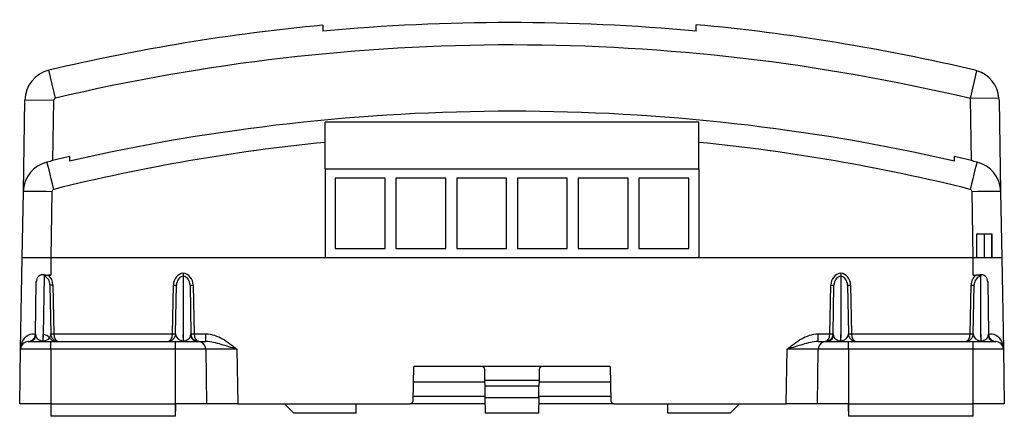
# Model space of a CAD drawing. Header units: millimetres. Extents: x 52 to 507, y 67 to 399.
# Tile 1 of 6: x 52 to 133, y 200 to 233. Entities that reach past the tile are written whole.
import ezdxf

# ---------------------------------------------------------------- set-up
doc = ezdxf.new("R2010")
doc.units = ezdxf.units.MM
for name, color, linetype in [('ALARM-BASE_PUB', 7, 'Continuous'), ('ALARM-BOARD_PUB', 7, 'Continuous'), ('Default', 7, 'Continuous'), ('MODULE-COVER3_PU', 7, 'Continuous')]:
    doc.layers.add(name, color=color, linetype=linetype)

# ---------------------------------------------------------------- blocks, each defined once
blk = doc.blocks.new('SE3')
at = {"layer": 'ALARM-BASE_PUB', "color": 7, "linetype": 'Continuous'}
for p, q in [((130.98, 215.155), (130.98, 213.25)), ((131.589, 215.155), (131.589, 213.25)), ((52.445, 205.768), (52.575, 213.25)), ((52.575, 213.25), (54.907, 213.25)), ((54.907, 213.25), (130.091, 213.25)), ((54.907, 213.25), (54.907, 211.807)), ((130.091, 213.25), (132.422, 213.25)), ((130.091, 211.807), (130.091, 213.25)), ((132.422, 213.25), (132.553, 205.768)), ((65.702, 211.961), (65.702, 211.733)), ((119.296, 211.961), (119.296, 211.733)), ((53.648, 207.014), (53.722, 211.261)), ((54.355, 211.738), (54.272, 206.962)), ((54.357, 211.838), (54.355, 211.738)), ((54.907, 211.807), (54.704, 211.807)), ((65.702, 211.733), (65.702, 206.962)), ((119.296, 211.733), (119.296, 206.962)), ((130.091, 211.807), (130.326, 211.807)), ((130.642, 211.778), (130.641, 211.838)), ((130.726, 206.962), (130.726, 211.733)), ((131.276, 211.261), (131.35, 207.014)), ((54.826, 211.015), (54.896, 207.016)), ((55.08, 211.015), (55.15, 207.016)), ((64.824, 207.016), (64.893, 210.992)), ((65.078, 207.016), (65.147, 210.992)), ((66.257, 210.992), (66.326, 207.014)), ((66.511, 210.992), (66.58, 207.016)), ((118.418, 207.016), (118.487, 210.992)), ((118.672, 207.014), (118.741, 210.992)), ((119.851, 210.992), (119.92, 207.016)), ((120.105, 210.992), (120.174, 207.016)), ((129.848, 207.016), (129.917, 210.992)), ((130.102, 207.016), (130.171, 210.992)), ((53.08, 206.392), (54.907, 206.392)), ((53.648, 207.014), (53.678, 206.832)), ((54.272, 206.962), (54.263, 206.451)), ((54.263, 206.451), (54.281, 206.451)), ((54.263, 206.392), (54.263, 206.451)), ((54.281, 206.451), (54.272, 206.962)), ((54.281, 206.392), (54.281, 206.451)), ((54.907, 206.392), (65.067, 206.392)), ((54.907, 205.768), (54.907, 206.392)), ((55.15, 207.016), (64.824, 207.016)), ((65.067, 206.392), (66.894, 206.392)), ((65.067, 205.768), (65.067, 206.392)), ((65.702, 206.962), (65.693, 206.451)), ((65.693, 206.451), (65.711, 206.451)), ((65.693, 206.392), (65.693, 206.451)), ((65.711, 206.451), (65.702, 206.962)), ((65.711, 206.392), (65.711, 206.451)), ((66.296, 206.832), (66.326, 207.014)), ((66.58, 207.016), (67.545, 207.016)), ((66.961, 206.392), (66.928, 206.391)), ((66.961, 206.392), (67.545, 206.392)), ((67.545, 206.392), (67.545, 207.016)), ((117.452, 207.016), (118.418, 207.016)), ((117.452, 206.392), (117.452, 207.016)), ((117.452, 206.392), (118.037, 206.392)), ((118.07, 206.391), (118.037, 206.392)), ((118.104, 206.392), (119.931, 206.392)), ((118.672, 207.014), (118.702, 206.832)), ((119.296, 206.962), (119.287, 206.451)), ((119.287, 206.451), (119.305, 206.451)), ((119.287, 206.392), (119.287, 206.451)), ((119.305, 206.451), (119.296, 206.962)), ((119.305, 206.392), (119.305, 206.451)), ((119.931, 206.392), (130.091, 206.392)), ((119.931, 205.768), (119.931, 206.392)), ((120.174, 207.016), (129.848, 207.016)), ((130.091, 206.392), (131.918, 206.392)), ((130.091, 205.768), (130.091, 206.392)), ((130.726, 206.962), (130.717, 206.451)), ((130.717, 206.451), (130.735, 206.451)), ((130.717, 206.392), (130.717, 206.451)), ((130.735, 206.451), (130.726, 206.962)), ((130.735, 206.392), (130.735, 206.451)), ((131.32, 206.832), (131.35, 207.014)), ((52.367, 201.312), (52.445, 205.768)), ((54.907, 205.768), (52.445, 205.768)), ((54.907, 205.768), (54.907, 201.312)), ((65.067, 205.768), (54.907, 205.768)), ((65.067, 201.312), (65.067, 205.768)), ((67.529, 205.768), (65.067, 205.768)), ((67.529, 205.768), (67.607, 201.312)), ((70.069, 205.768), (70.146, 201.312)), ((114.851, 201.312), (114.929, 205.768)), ((117.391, 201.312), (117.469, 205.768)), ((119.931, 205.768), (117.469, 205.768)), ((119.931, 205.768), (119.931, 201.312)), ((130.091, 205.768), (119.931, 205.768)), ((130.091, 201.312), (130.091, 205.768)), ((132.553, 205.768), (130.091, 205.768)), ((132.553, 205.768), (132.631, 201.312)), ((84.449, 201.561), (84.498, 204.36)), ((100.5, 204.36), (84.498, 204.36)), ((90.296, 203.217), (90.281, 204.11)), ((94.717, 204.11), (94.701, 203.217)), ((100.5, 204.36), (100.549, 201.561)), ((90.299, 203.09), (84.476, 203.09)), ((94.701, 203.217), (90.296, 203.217)), ((90.304, 202.759), (90.296, 203.217)), ((94.701, 203.217), (94.693, 202.759)), ((100.522, 203.09), (94.699, 203.09)), ((90.321, 201.82), (90.304, 202.759)), ((94.693, 202.759), (90.304, 202.759)), ((94.677, 201.82), (94.693, 202.759)), ((84.456, 201.947), (90.318, 201.947)), ((90.343, 200.55), (90.321, 201.82)), ((90.321, 201.82), (94.677, 201.82)), ((94.677, 201.82), (94.655, 200.55)), ((94.679, 201.947), (100.542, 201.947)), ((54.907, 201.312), (52.367, 201.312)), ((54.907, 201.312), (65.067, 201.312)), ((54.907, 201.312), (54.907, 200.296)), ((67.607, 201.312), (65.067, 201.312)), ((65.077, 201.312), (65.067, 200.722)), ((65.067, 200.296), (65.067, 201.312)), ((70.146, 201.312), (67.607, 201.312)), ((70.146, 201.312), (84.195, 201.312)), ((73.957, 201.312), (74.719, 200.55)), ((79.799, 200.55), (79.799, 201.312)), ((90.33, 201.312), (84.195, 201.312)), ((100.803, 201.312), (94.668, 201.312)), ((100.803, 201.312), (114.851, 201.312)), ((105.199, 200.55), (105.199, 201.312)), ((110.279, 200.55), (111.041, 201.312)), ((117.391, 201.312), (114.851, 201.312)), ((119.931, 201.312), (117.391, 201.312)), ((119.931, 200.722), (119.921, 201.312)), ((119.931, 201.312), (130.091, 201.312)), ((119.931, 201.312), (119.931, 200.296)), ((132.631, 201.312), (130.091, 201.312)), ((130.091, 200.296), (130.091, 201.312)), ((65.067, 200.296), (54.907, 200.296)), ((79.799, 200.55), (74.719, 200.55)), ((94.655, 200.55), (90.343, 200.55)), ((110.279, 200.55), (105.199, 200.55)), ((130.091, 200.296), (119.931, 200.296))]:
    blk.add_line(p, q, dxfattribs=at)
for centre, radius, start, end in [((54.279, 211.285), 0.558, 81.96861, 182.46927), ((54.068, 211.036), 0.759, 358.43097, 67.7349), ((54.049, 211.011), 1.031, 0.25139, 50.55577), ((130.321, 210.036), 1.771, 79.56233, 89.84283), ((130.719, 211.285), 0.558, 357.53051, 98.03161), ((53.08, 205.757), 0.635, 90, 179), ((53.013, 207.025), 0.635, 273.0118, 359), ((54.387, 207.003), 0.51, 324.35336, 1.37741), ((55.531, 207.027), 0.635, 181, 270), ((64.443, 207.027), 0.635, 270, 359), ((66.961, 207.027), 0.635, 181, 270), ((66.961, 207.025), 0.635, 181, 266.9882), ((66.894, 205.757), 0.635, 1, 90), ((118.104, 205.757), 0.635, 90, 179), ((118.037, 207.027), 0.635, 270, 359), ((118.037, 207.025), 0.635, 273.0118, 359), ((120.555, 207.027), 0.635, 181, 270), ((129.467, 207.027), 0.635, 270, 359), ((131.985, 207.025), 0.635, 181, 266.9882), ((131.918, 205.757), 0.635, 1, 90), ((90.027, 204.106), 0.254, 1, 90), ((94.971, 204.106), 0.254, 90, 179), ((84.195, 201.566), 0.254, 270, 359), ((100.803, 201.566), 0.254, 181, 270)]:
    blk.add_arc(centre, radius, start, end, dxfattribs=at)
for centre, major_axis, ratio, start_param, end_param in [((65.782, 210.977), (0.017, 0.989), 0.898906, 0.109086, 1.570126), ((65.622, 210.977), (-0.017, 0.989), 0.898906, 4.71306, 6.174099), ((119.376, 210.977), (0.017, 0.989), 0.898906, 0.109086, 1.570126), ((119.216, 210.977), (-0.017, 0.989), 0.898906, 4.71306, 6.174099), ((54.907, 212.897), (-2.338, 0), 0.466323, 1.333344, 1.570796), ((65.782, 210.981), (0.013, 0.759), 0.836866, 0.146935, 1.570236), ((65.622, 210.981), (-0.013, 0.759), 0.836866, 4.712949, 6.13625), ((119.376, 210.981), (0.013, 0.759), 0.836866, 0.146935, 1.570236), ((119.216, 210.981), (-0.013, 0.759), 0.836866, 4.712949, 6.13625), ((130.806, 210.977), (0.017, 0.989), 0.898906, 0.589517, 1.570126), ((130.091, 212.897), (-2.338, 0), 0.466323, 1.570796, 1.808249), ((130.806, 210.981), (0.013, 0.759), 0.836866, 0.146935, 1.570236), ((55.08, 211.02), (0.254, 0.004), 0.01745, 3.141593, 4.712084), ((64.893, 210.997), (-0.254, 0.004), 0.01745, 1.571101, 3.141593), ((66.511, 210.997), (0.254, 0.004), 0.01745, 3.141593, 4.712084), ((118.487, 210.997), (-0.254, 0.004), 0.01745, 1.571101, 3.141593), ((120.105, 210.997), (0.254, 0.004), 0.01745, 3.141593, 4.712084), ((129.917, 210.997), (-0.254, 0.004), 0.01745, 1.571101, 3.141593), ((53.08, 207.027), (0, -0.635), 0.989868, 0, 1.259486), ((54.283, 207.027), (-0.628, -0.108), 0.900322, 0.156366, 1.385843), ((54.272, 206.386), (0.635, 0.011), 0.906283, 0.57091, 1.554978), ((54.261, 207.027), (0.628, -0.108), 0.900322, 4.897343, 5.881411), ((55.329, 207.027), (0, -0.635), 0.96438, 5.241034, 6.283185), ((55.15, 207.02), (0.254, 0.004), 0.01745, 3.141593, 4.712084), ((55.531, 207.027), (0, 0.635), 0.6, 1.58825, 3.141593), ((64.443, 207.027), (0, -0.635), 0.6, 0, 1.553343), ((64.824, 207.02), (-0.254, 0.004), 0.01745, 1.571101, 3.141593), ((65.713, 207.027), (0.628, 0.108), 0.900322, 2.972457, 4.527435), ((65.691, 207.027), (0.628, -0.108), 0.900322, 4.897343, 6.12682), ((66.894, 207.027), (0, -0.635), 0.989868, 5.0237, 6.283185), ((66.58, 207.02), (0.254, 0.004), 0.01745, 3.141593, 4.712084), ((66.961, 207.027), (0, 0.635), 0.6, 1.58825, 3.141593), ((118.037, 207.027), (0, -0.635), 0.6, 0, 1.553343), ((118.104, 207.027), (0, -0.635), 0.989868, 0, 1.259486), ((118.418, 207.02), (-0.254, 0.004), 0.01745, 1.571101, 3.141593), ((119.307, 207.027), (-0.628, -0.108), 0.900322, 0.156366, 1.385843), ((119.285, 207.027), (-0.628, 0.108), 0.900322, 1.75575, 3.310728), ((120.174, 207.02), (0.254, 0.004), 0.01745, 3.141593, 4.712084), ((120.555, 207.027), (0, 0.635), 0.6, 1.58825, 3.141593), ((129.467, 207.027), (0, -0.635), 0.6, 0, 1.553343), ((129.848, 207.02), (-0.254, 0.004), 0.01745, 1.571101, 3.141593), ((130.737, 207.027), (0.628, 0.108), 0.900322, 2.972457, 4.527435), ((130.715, 207.027), (0.628, -0.108), 0.900322, 4.897343, 6.12682), ((131.918, 207.027), (0, -0.635), 0.989868, 5.0237, 6.283185), ((70.07, 205.757), (2.541, -0.011), 0.00436, 1.571196, 3.141688), ((114.928, 205.757), (-2.541, -0.011), 0.00436, 3.141498, 4.711989)]:
    blk.add_ellipse(centre, major_axis=major_axis, ratio=ratio, start_param=start_param, end_param=end_param, dxfattribs=at)
for points, knots in [([(54.355, 211.738), (54.355, 211.753), (54.383, 211.765), (54.44, 211.781), (54.471, 211.787), (54.568, 211.802), (54.635, 211.807), (54.704, 211.807)], [0, 0, 0, 0, 0.25, 0.25, 0.5, 0.5, 1, 1, 1, 1]), ([(130.642, 211.778), (130.654, 211.775), (130.667, 211.772), (130.678, 211.768), (130.69, 211.765), (130.7, 211.76), (130.709, 211.755), (130.714, 211.751), (130.718, 211.748), (130.721, 211.744), (130.724, 211.74), (130.726, 211.737), (130.726, 211.733)], [0, 0, 0, 0, 0.31014, 0.31014, 0.31014, 0.623629, 0.623629, 0.623629, 0.81444, 0.81444, 0.81444, 1, 1, 1, 1]), ([(52.445, 205.768), (52.45, 206.069), (52.536, 206.371), (52.915, 206.871), (53.238, 207.092), (53.647, 206.993)], [0, 0, 0, 0, 0.5, 0.5, 1, 1, 1, 1]), ([(131.351, 206.993), (131.76, 207.092), (132.082, 206.871), (132.462, 206.371), (132.548, 206.069), (132.553, 205.768)], [0, 0, 0, 0, 0.5, 0.5, 1, 1, 1, 1]), ([(67.545, 207.016), (67.787, 207.016), (68.025, 206.973), (68.483, 206.828), (68.699, 206.727), (69.114, 206.492), (69.313, 206.357), (69.697, 206.07), (69.883, 205.919), (70.069, 205.768)], [0, 0, 0, 0, 0.25, 0.25, 0.5, 0.5, 0.75, 0.75, 1, 1, 1, 1]), ([(70.069, 205.768), (69.854, 205.833), (69.638, 205.899), (69.215, 206.028), (69.006, 206.091), (68.589, 206.211), (68.382, 206.268), (67.968, 206.358), (67.76, 206.392), (67.545, 206.392)], [0, 0, 0, 0, 0.25, 0.25, 0.5, 0.5, 0.75, 0.75, 1, 1, 1, 1]), ([(114.929, 205.768), (115.114, 205.919), (115.301, 206.07), (115.685, 206.357), (115.884, 206.492), (116.299, 206.727), (116.515, 206.828), (116.973, 206.973), (117.21, 207.016), (117.452, 207.016)], [0, 0, 0, 0, 0.25, 0.25, 0.5, 0.5, 0.75, 0.75, 1, 1, 1, 1]), ([(117.452, 206.392), (117.238, 206.392), (117.03, 206.358), (116.616, 206.268), (116.408, 206.211), (115.992, 206.091), (115.782, 206.028), (115.359, 205.899), (115.144, 205.833), (114.929, 205.768)], [0, 0, 0, 0, 0.25, 0.25, 0.5, 0.5, 0.75, 0.75, 1, 1, 1, 1])]:
    blk.add_open_spline(points, degree=3, knots=knots, dxfattribs=at)
at = {"layer": 'ALARM-BOARD_PUB', "color": 7, "linetype": 'Continuous'}
for p, q in [((107.739, 224.273), (77.259, 224.273)), ((77.259, 220.463), (77.259, 224.273)), ((107.739, 220.463), (107.739, 224.273)), ((77.259, 220.463), (77.259, 213.25)), ((77.259, 220.463), (107.739, 220.463)), ((107.739, 220.463), (107.739, 213.25)), ((82.148, 219.701), (78.084, 219.701)), ((78.084, 219.701), (78.084, 213.986)), ((82.148, 213.986), (82.148, 219.701)), ((87.101, 219.701), (83.037, 219.701)), ((83.037, 219.701), (83.037, 213.986)), ((87.101, 213.986), (87.101, 219.701)), ((92.054, 219.701), (87.99, 219.701)), ((87.99, 219.701), (87.99, 213.986)), ((92.054, 213.986), (92.054, 219.701)), ((97.007, 219.701), (92.943, 219.701)), ((92.943, 219.701), (92.943, 213.986)), ((97.007, 213.986), (97.007, 219.701)), ((101.96, 219.701), (97.896, 219.701)), ((97.896, 219.701), (97.896, 213.986)), ((101.96, 213.986), (101.96, 219.701)), ((106.913, 219.701), (102.849, 219.701)), ((102.849, 219.701), (102.849, 213.986)), ((106.913, 213.986), (106.913, 219.701)), ((78.084, 213.986), (82.148, 213.986)), ((83.037, 213.986), (87.101, 213.986)), ((87.99, 213.986), (92.054, 213.986)), ((92.943, 213.986), (97.007, 213.986)), ((97.896, 213.986), (101.96, 213.986)), ((102.849, 213.986), (106.913, 213.986))]:
    blk.add_line(p, q, dxfattribs=at)
blk.add_arc((58.171, 219.473), 1.994, 90, 96.8703, dxfattribs=at)
at = {"layer": 'MODULE-COVER3_PU', "color": 7, "linetype": 'Continuous'}
for p, q in [((77.083, 232.186), (77.083, 231.7)), ((107.508, 231.7), (107.508, 232.224)), ((55.287, 226.238), (54.75, 228.512)), ((129.864, 226.202), (130.403, 228.471)), ((52.664, 218.608), (52.794, 226.085)), ((55.131, 226.044), (52.794, 226.085)), ((55.131, 226.044), (55.045, 221.141)), ((132.196, 226.243), (129.864, 226.202)), ((129.953, 221.141), (129.864, 226.202)), ((132.204, 226.085), (132.334, 218.608)), ((56.427, 221.474), (56.427, 221.107)), ((128.571, 221.107), (128.571, 221.474)), ((52.57, 213.25), (52.664, 218.608)), ((55, 218.608), (54.906, 213.25)), ((130.091, 213.25), (129.998, 218.608)), ((132.334, 218.608), (132.428, 213.25)), ((131.632, 215.155), (130.362, 215.155)), ((130.362, 215.155), (130.362, 213.25)), ((131.632, 213.25), (131.632, 215.155)), ((52.575, 213.25), (52.57, 213.25)), ((132.428, 213.25), (132.422, 213.25))]:
    blk.add_line(p, q, dxfattribs=at)
for centre, radius, start, end in [((92.499, 68.755), 164.157, 95.38856, 103.29463), ((92.296, 66.995), 165.405, 84.72292, 95.27708), ((92.499, 68.755), 164.157, 76.70537, 84.7539), ((92.499, 68.755), 161.82, 76.64945, 103.29463), ((55.334, 226.04), 2.54, 103.29463, 179), ((129.662, 226.032), 2.549, 73.09519, 76.69916), ((129.664, 226.04), 2.54, 4.56271, 73.08898), ((55.334, 226.04), 0.203, 103.29463, 179), ((129.655, 226.04), 2.549, 1.00624, 4.55647), ((92.499, 62.938), 162.23, 77.15282, 102.84718), ((92.499, 68.796), 154.584, 95.6578, 103.97991), ((92.499, 68.796), 154.584, 76.02009, 84.3422), ((55.203, 218.564), 2.54, 103.97991, 179), ((92.499, 68.755), 156.921, 103.28963, 103.97991), ((92.499, 68.755), 156.921, 76.02009, 76.71037), ((129.795, 218.564), 2.54, 1, 76.02009), ((55.203, 218.604), 0.203, 103.97991, 179), ((129.795, 218.604), 0.203, 1, 76.02009)]:
    blk.add_arc(centre, radius, start, end, dxfattribs=at)
for centre, major_axis, ratio, start_param, end_param in [((55.154, 218.761), (0.565, -2.268), 0.004217, 1.587733, 3.141593), ((129.844, 218.761), (-0.565, -2.268), 0.004217, 3.141593, 4.695453), ((55, 218.567), (2.336, -0.041), 0.01745, 1.571101, 3.141593), ((129.998, 218.567), (2.336, 0.041), 0.01745, 0, 1.570492)]:
    blk.add_ellipse(centre, major_axis=major_axis, ratio=ratio, start_param=start_param, end_param=end_param, dxfattribs=at)

msp = doc.modelspace()

# ---------------------------------------------------------------- block references
at = {"layer": 'Default'}
msp.add_blockref('SE3', (0, 0), dxfattribs=at)

doc.saveas('drawing.dxf')
